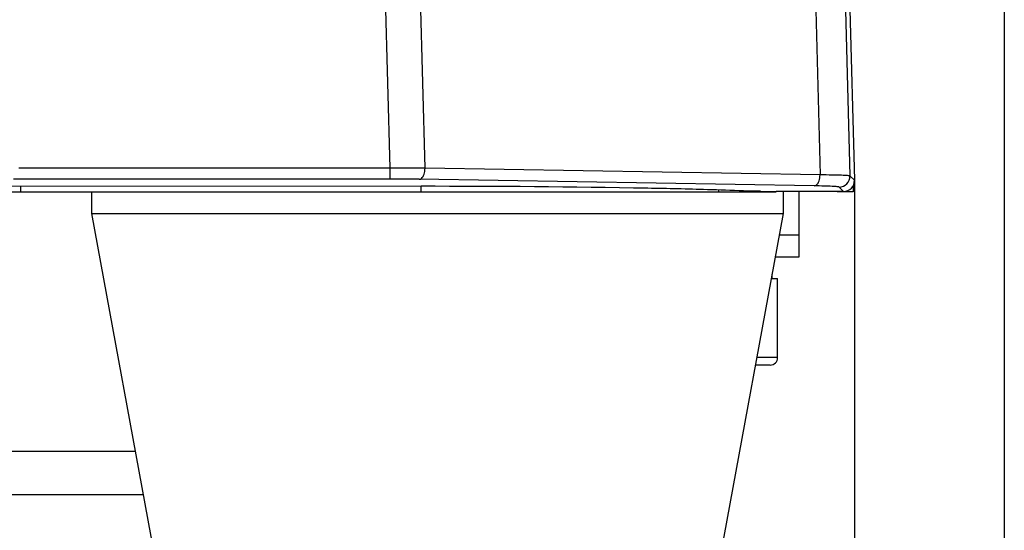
# Paper-space layout 'DRW0010_1_1' of a CAD drawing. Header units: millimetres. Extents: x 0 to 420, y 0 to 297.
# Tile 93 of 108: x 320 to 333, y 153 to 160. Entities that reach past the tile are written whole.
import ezdxf

# ---------------------------------------------------------------- set-up
doc = ezdxf.new("R2010")
doc.units = ezdxf.units.MM
doc.header["$LTSCALE"] = 23.1
doc.layers.get('0').update_dxf_attribs({"linetype": 'CONTINUOUS'})
doc.layers.add('02___PRT_ALL_AXES', color=7, linetype='CONTINUOUS')
doc.layers.add('DIM_PILOTEES', color=7, linetype='CONTINUOUS')
doc.styles.get("Standard").update_dxf_attribs({"font": 'txt', "width": 0.7})
doc.dimstyles.new('DIMSTYLE_3', dxfattribs={"dimtxt": 2.5, "dimasz": 3.5, "dimexe": 2, "dimexo": 0, "dimtad": 1, "dimdec": 0, "dimlfac": 3.333333, "dimdsep": 46, "dimtxsty": 'Standard', "dimblk": '_FILLED', "dimblk1": '_FILLED', "dimblk2": '_FILLED', "dimcen": 0.09, "dimazin": 2, "dimtp": 0.5, "dimtm": 0.5, "dimtfac": 1, "dimtdec": 0, "dimtofl": 0, "dimtmove": 0, "dimatfit": 3, "dimldrblk": '_FILLED', "dimfxl": 0, "dimtolj": 1, "dimarcsym": 0})

# ---------------------------------------------------------------- blocks, each defined once
blk = doc.blocks.new('_FILLED')
at = {"color": 0, "linetype": 'ByBlock'}
blk.add_solid([(0, 0), (-1, 0.1429), (-1, -0.1429)], dxfattribs=at)
blk = doc.blocks.new('*D5')
at = {"layer": 'DIM_PILOTEES', "color": 2, "linetype": 'Continuous'}
for p, q in [((329.775, 263.984), (359.714, 263.984)), ((357.714, 263.984), (357.714, 207.883)), ((357.714, 151.783), (357.714, 207.883)), ((329.255, 151.783), (359.714, 151.783))]:
    blk.add_line(p, q, dxfattribs=at)
at = {"layer": 'DIM_PILOTEES', "color": 2, "linetype": 'Continuous', "xscale": 3.5, "yscale": 3.5, "zscale": 3.5}
for p, rotation in [((357.714, 263.984), 90), ((357.714, 151.783), 270)]:
    blk.add_blockref('_FILLED', p, dxfattribs=dict(at, rotation=rotation))
at = {"layer": 'DIM_PILOTEES', "color": 2, "linetype": 'Continuous', "insert": (354.589, 207.883), "char_height": 2.5, "width": 8.57143, "attachment_point": 2, "rotation": 90, "line_spacing_factor": 0.9}
blk.add_mtext('{\\ftxt;\\W0.0001;\\H0.0001;\\~}{\\ftxt;\\W2.2857142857;\\H2.5; }{\\ftxt;\\W0.0001;\\H0.0001;\\~}', dxfattribs=at)
blk = doc.blocks.new('*D6')
at = {"layer": 'DIM_PILOTEES', "color": 2, "linetype": 'Continuous'}
for p, q in [((299.025, 224.984), (346.241, 224.984)), ((344.241, 224.984), (344.241, 188.383)), ((344.241, 151.783), (344.241, 188.383)), ((325.505, 151.783), (346.241, 151.783))]:
    blk.add_line(p, q, dxfattribs=at)
at = {"layer": 'DIM_PILOTEES', "color": 2, "linetype": 'Continuous', "xscale": 3.5, "yscale": 3.5, "zscale": 3.5}
for p, rotation in [((344.241, 224.984), 90), ((344.241, 151.783), 270)]:
    blk.add_blockref('_FILLED', p, dxfattribs=dict(at, rotation=rotation))
at = {"layer": 'DIM_PILOTEES', "color": 2, "linetype": 'Continuous', "insert": (341.116, 188.383), "char_height": 2.5, "width": 8.83929, "attachment_point": 2, "rotation": 90, "line_spacing_factor": 0.9}
blk.add_mtext('{\\ftxt;\\W0.0001;\\H0.0001;\\~}{\\ftxt;\\W2.3571428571;\\H2.5; }{\\ftxt;\\W0.0001;\\H0.0001;\\~}', dxfattribs=at)
blk = doc.blocks.new('*D14')
at = {"layer": 'DIM_PILOTEES', "color": 2, "linetype": 'Continuous'}
for p, q in [((266.763, 157.942), (266.763, 142.362)), ((331.291, 157.944), (331.291, 142.362)), ((266.763, 144.362), (299.027, 144.362)), ((331.291, 144.362), (299.027, 144.362))]:
    blk.add_line(p, q, dxfattribs=at)
at = {"layer": 'DIM_PILOTEES', "color": 2, "linetype": 'Continuous', "xscale": 3.5, "yscale": 3.5, "zscale": 3.5, "rotation": 180}
blk.add_blockref('_FILLED', (266.763, 144.362), dxfattribs=at)
at = {"layer": 'DIM_PILOTEES', "color": 2, "linetype": 'Continuous', "xscale": 3.5, "yscale": 3.5, "zscale": 3.5}
blk.add_blockref('_FILLED', (331.291, 144.362), dxfattribs=at)
at = {"layer": 'DIM_PILOTEES', "color": 2, "linetype": 'Continuous', "insert": (299.875, 147.487), "char_height": 2.5, "width": 7.76786, "attachment_point": 2, "line_spacing_factor": 0.9}
blk.add_mtext('{\\ftxt;\\W0.0001;\\H0.0001;\\~}{\\ftxt;\\W2.0714285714;\\H2.5; }{\\ftxt;\\W0.0001;\\H0.0001;\\~}', dxfattribs=at)
blk = doc.blocks.new('*D16')
at = {"layer": 'DIM_PILOTEES', "color": 2, "linetype": 'Continuous'}
for p, q in [((299.025, 237.275), (352.819, 237.275)), ((350.819, 237.275), (350.819, 194.529)), ((350.819, 151.783), (350.819, 194.529)), ((327.38, 151.783), (352.819, 151.783))]:
    blk.add_line(p, q, dxfattribs=at)
at = {"layer": 'DIM_PILOTEES', "color": 2, "linetype": 'Continuous', "xscale": 3.5, "yscale": 3.5, "zscale": 3.5}
for p, rotation in [((350.819, 237.275), 90), ((350.819, 151.783), 270)]:
    blk.add_blockref('_FILLED', p, dxfattribs=dict(at, rotation=rotation))
at = {"layer": 'DIM_PILOTEES', "color": 2, "linetype": 'Continuous', "insert": (347.694, 194.529), "char_height": 2.5, "width": 8.57143, "attachment_point": 2, "rotation": 90, "line_spacing_factor": 0.9}
blk.add_mtext('{\\ftxt;\\W0.0001;\\H0.0001;\\~}{\\ftxt;\\W2.2857142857;\\H2.5; }{\\ftxt;\\W0.0001;\\H0.0001;\\~}', dxfattribs=at)
blk = doc.blocks.new('*D19')
at = {"layer": 'DIM_PILOTEES', "color": 2, "linetype": 'Continuous'}
for p, q in [((333.37, 169.095), (333.37, 135.446)), ((266.763, 157.942), (266.763, 135.446)), ((266.763, 137.446), (300.066, 137.446)), ((333.37, 137.446), (300.066, 137.446))]:
    blk.add_line(p, q, dxfattribs=at)
at = {"layer": 'DIM_PILOTEES', "color": 2, "linetype": 'Continuous', "xscale": 3.5, "yscale": 3.5, "zscale": 3.5, "rotation": 180}
blk.add_blockref('_FILLED', (266.763, 137.446), dxfattribs=at)
at = {"layer": 'DIM_PILOTEES', "color": 2, "linetype": 'Continuous', "xscale": 3.5, "yscale": 3.5, "zscale": 3.5}
blk.add_blockref('_FILLED', (333.37, 137.446), dxfattribs=at)
at = {"layer": 'DIM_PILOTEES', "color": 2, "linetype": 'Continuous', "insert": (300.804, 140.571), "char_height": 2.5, "width": 8.83929, "attachment_point": 2, "line_spacing_factor": 0.9}
blk.add_mtext('{\\ftxt;\\W0.0001;\\H0.0001;\\~}{\\ftxt;\\W2.3571428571;\\H2.5; }{\\ftxt;\\W0.0001;\\H0.0001;\\~}', dxfattribs=at)

psp = doc.layouts.new('DRW0010_1_1')

# ---------------------------------------------------------------- linework, layer by layer
at = {"color": 7, "linetype": 'Continuous'}
for p, q in [((330.626, 183.3035), (331.2908, 157.9443)), ((324.8461, 158.1115), (324.1903, 183.1275)), ((325.3309, 158.1105), (324.6747, 183.1402)), ((330.1521, 183.232), (330.813, 158.019)), ((330.567, 183.2429), (331.2286, 158.0048)), ((324.8461, 158.1115), (319.6937, 158.1113)), ((324.8461, 157.9615), (324.8461, 158.1115)), ((330.813, 158.019), (325.3309, 158.1105)), ((331.2908, 157.9443), (331.2286, 158.0048)), ((325.2769, 157.8609), (319.5182, 157.8608)), ((324.8461, 157.9615), (319.6188, 157.9614)), ((319.7157, 157.8608), (319.7157, 157.7826)), ((330.7323, 157.867), (325.2501, 157.9585)), ((325.275, 157.7826), (325.275, 157.8609)), ((331.1409, 157.7904), (331.0788, 157.8509)), ((331.275, 157.8735), (331.275, 157.7826)), ((329.4074, 157.7826), (329.4074, 157.8092)), ((330.1217, 157.7826), (330.1217, 157.7906)), ((331.1409, 157.7904), (330.2064, 157.7904)), ((330.525, 156.8826), (330.525, 157.7826)), ((330.525, 157.1826), (330.2496, 157.1826)), ((330.1943, 156.8826), (330.525, 156.8826)), ((330.15, 156.5826), (330.15, 156.6422)), ((330.139, 156.5826), (330.225, 156.5826)), ((330.225, 155.4876), (330.225, 156.5826)), ((330.225, 155.4876), (329.9373, 155.4876)), ((330.12, 155.3826), (329.918, 155.3826)), ((321.4233, 153.5826), (312.975, 153.5826))]:
    psp.add_line(p, q, dxfattribs=at)
at = {"color": 3, "linetype": 'Continuous'}
for p, q in [((267.8474, 157.7826), (330.2064, 157.7826)), ((331.275, 157.7826), (331.0527, 157.7826)), ((321.3127, 154.1826), (312.975, 154.1826))]:
    psp.add_line(p, q, dxfattribs=at)
at = {"color": 7, "linetype": 'Continuous'}
for centre, radius, start, end in [((325.021, 124.0913), 34.0206, 89.47813, 90.29454), ((331.0787, 158.001), 0.15, 270.03235, 1.47091), ((324.868, 134.3221), 23.6395, 89.07387, 90.05314), ((331.1409, 157.9404), 0.15, 270.01621, 1.48705), ((328.0442, 115.7511), 42.0805, 87.67491, 88.35895), ((330.1996, 176.3839), 18.5935, 269.3442, 270.02113), ((330.12, 155.4876), 0.105, 270, 360)]:
    psp.add_arc(centre, radius, start, end, dxfattribs=at)
for points, knots in [([(325.2501, 157.9585), (325.2612, 157.9589), (325.2935, 157.9746), (325.3231, 158.0321), (325.3307, 158.0824), (325.3309, 158.1105)], [0, 0, 0, 0, 0.1799108, 0.5421522, 1, 1, 1, 1]), ([(330.7323, 157.867), (330.7433, 157.8674), (330.7756, 157.8831), (330.8053, 157.9406), (330.8129, 157.9909), (330.813, 158.019)], [0, 0, 0, 0, 0.1799113, 0.5421531, 1, 1, 1, 1]), ([(331.2286, 158.0048), (331.2261, 158.0069), (331.2141, 158.0071), (331.1922, 158.0103), (331.1562, 158.0116), (331.085, 158.0147), (330.969, 158.0171), (330.8693, 158.0185), (330.813, 158.019)], [0, 0, 0, 0, 0.0237977, 0.078987, 0.1650845, 0.2807639, 0.5939211, 1, 1, 1, 1]), ([(329.2493, 157.8143), (328.9736, 157.8224), (327.6496, 157.8525), (326.3253, 157.861), (325.2769, 157.8609)], [0, 0, 0, 0, 0.2083312, 1, 1, 1, 1]), ([(331.0788, 157.8509), (331.0768, 157.8529), (331.0666, 157.8535), (331.0484, 157.8565), (331.0183, 157.8581), (330.959, 157.8615), (330.8623, 157.8644), (330.7792, 157.8662), (330.7323, 157.867)], [0, 0, 0, 0, 0.0241158, 0.0794483, 0.1656185, 0.2812978, 0.5942395, 1, 1, 1, 1]), ([(329.9868, 157.7916), (329.9637, 157.7919), (329.8852, 157.793), (329.8067, 157.7946), (329.7514, 157.7969)], [0, 0, 0, 0, 0.294674, 1, 1, 1, 1])]:
    psp.add_open_spline(points, degree=3, knots=knots, dxfattribs=at)
at = {"layer": '02___PRT_ALL_AXES', "color": 7, "linetype": 'Continuous'}
for p, q in [((320.7048, 157.4826), (320.7048, 157.7826)), ((330.3048, 157.4826), (330.3048, 157.7826)), ((320.7048, 157.4826), (330.3048, 157.4826)), ((321.7548, 151.7826), (320.7048, 157.4826)), ((329.2548, 151.7826), (330.3048, 157.4826))]:
    psp.add_line(p, q, dxfattribs=at)

# ---------------------------------------------------------------- dimensions: what is measured, and where the dimension line sits
at = {"layer": 'DIM_PILOTEES', "color": 2, "linetype": 'Continuous'}
for base, p1, p2, angle, text, picture, middle in [((357.714, 263.9843), (329.2548, 151.7826), (329.7747, 263.9843), 90, '{\\ftxt;\\W0.0001;\\H0.0001;\\~}{\\ftxt;\\W2.2857142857;\\H2.5; }{\\ftxt;\\W0.0001;\\H0.0001;\\~}', '*D5', (357.714, 207.5263)), ((350.8193, 151.7826), (299.0247, 237.2748), (327.3798, 151.7826), 270, '{\\ftxt;\\W0.0001;\\H0.0001;\\~}{\\ftxt;\\W2.2857142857;\\H2.5; }{\\ftxt;\\W0.0001;\\H0.0001;\\~}', '*D16', (350.8193, 194.1715)), ((344.2408, 224.9843), (325.5048, 151.7826), (299.025, 224.9843), 90, '{\\ftxt;\\W0.0001;\\H0.0001;\\~}{\\ftxt;\\W2.3571428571;\\H2.5; }{\\ftxt;\\W0.0001;\\H0.0001;\\~}', '*D6', (344.2408, 188.0263))]:
    dim = psp.add_linear_dim(base=base, p1=p1, p2=p2, angle=angle, text=text, dimstyle='DIMSTYLE_3', dxfattribs=at)
    dim.commit()
    dim.dimension.update_dxf_attribs({"geometry": picture, "text_midpoint": middle, "dimtype": 160})
for base, p2, text, picture, middle in [((333.3699, 137.4464), (333.3699, 169.0948), '{\\ftxt;\\W0.0001;\\H0.0001;\\~}{\\ftxt;\\W2.3571428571;\\H2.5; }{\\ftxt;\\W0.0001;\\H0.0001;\\~}', '*D19', (300.4468, 137.4464)), ((331.2908, 144.3623), (331.2908, 157.9443), '{\\ftxt;\\W0.0001;\\H0.0001;\\~}{\\ftxt;\\W2.0714285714;\\H2.5; }{\\ftxt;\\W0.0001;\\H0.0001;\\~}', '*D14', (299.5178, 144.3623))]:
    dim = psp.add_linear_dim(base=base, p1=(266.7631, 157.9424), p2=p2, text=text, dimstyle='DIMSTYLE_3', dxfattribs=at)
    dim.commit()
    dim.dimension.update_dxf_attribs({"geometry": picture, "text_midpoint": middle, "dimtype": 160})

doc.saveas('drawing.dxf')
